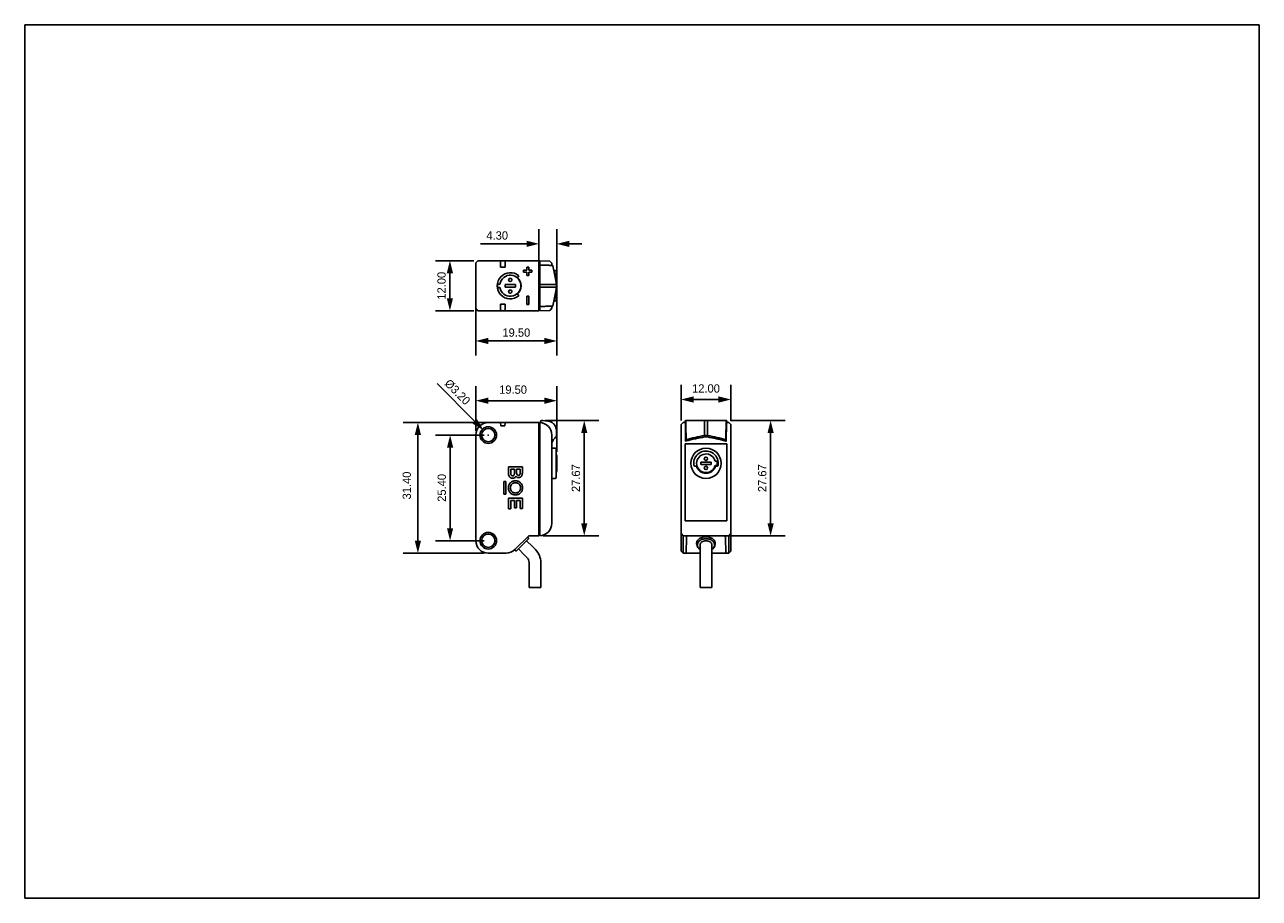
# Model space of a CAD drawing. Header units: millimetres. Extents: x 0 to 297, y 0 to 210.
import ezdxf

# ---------------------------------------------------------------- set-up
doc = ezdxf.new("R2010")
doc.units = ezdxf.units.MM
doc.header["$LTSCALE"] = 16.335
doc.header["$PDMODE"] = 3
doc.header["$PDSIZE"] = 0.3125
doc.layers.get('0').update_dxf_attribs({"linetype": 'CONTINUOUS'})
doc.layers.get('Defpoints').update_dxf_attribs({"linetype": 'CONTINUOUS'})
doc.layers.add('02___PRT_ALL_AXES', color=7, linetype='CONTINUOUS')
doc.layers.add('06___PRT_ALL_SURFS', color=7, linetype='CONTINUOUS')
doc.styles.get("Standard").update_dxf_attribs({"font": 'fzltxhjw.ttf'})
doc.dimstyles.new('DIMSTYLE_1', dxfattribs={"dimtxt": 4, "dimasz": 3, "dimexe": 3.5, "dimexo": 1, "dimgap": 1, "dimtad": 1, "dimzin": 0, "dimdsep": 46, "dimtxsty": 'Standard', "dimblk": '_FILLED', "dimblk1": '_FILLED', "dimblk2": '_FILLED', "dimcen": 0.09, "dimazin": 0, "dimtp": 0.01, "dimtm": 0.01, "dimtfac": 1, "dimtofl": 0, "dimtmove": 0, "dimatfit": 3, "dimldrblk": '_FILLED', "dimfxl": 1, "dimtolj": 1, "dimtzin": 0, "dimarcsym": 0})

# ---------------------------------------------------------------- blocks, each defined once
blk = doc.blocks.new('_FILLED')
at = {"color": 0, "linetype": 'ByBlock'}
blk.add_solid([(0, 0), (-1, 0.25), (-1, -0.25)], dxfattribs=at)
blk = doc.blocks.new('*D7')
at = {"color": 0, "linetype": 'Continuous', "lineweight": -2}
for p, q in [((108.52, 112.36), (108.52, 123.11)), ((128.02, 107.31), (128.02, 123.11)), ((111.52, 119.61), (125.02, 119.61))]:
    blk.add_line(p, q, dxfattribs=at)
at = {"layer": 'Defpoints', "color": 0}
for p in [(128.02, 119.61), (108.52, 111.36), (128.02, 106.31)]:
    blk.add_point(p, dxfattribs=at)
at = {"color": 0, "lineweight": -2, "xscale": 3, "yscale": 3, "zscale": 3, "rotation": 180}
blk.add_blockref('_FILLED', (108.52, 119.61), dxfattribs=at)
at = {"color": 0, "lineweight": -2, "xscale": 3, "yscale": 3, "zscale": 3}
blk.add_blockref('_FILLED', (128.02, 119.61), dxfattribs=at)
at = {"color": 0, "insert": (117.48, 123.28), "char_height": 2, "attachment_point": 2, "line_spacing_factor": 0.9}
blk.add_mtext('\\A1;19.50', dxfattribs=at)
blk = doc.blocks.new('*D8')
at = {"color": 0, "linetype": 'Continuous', "lineweight": -2}
for p, q in [((114.56, 114.36), (91.08, 114.36)), ((94.58, 111.36), (94.58, 85.96)), ((110.52, 82.96), (91.08, 82.96))]:
    blk.add_line(p, q, dxfattribs=at)
at = {"layer": 'Defpoints', "color": 0}
for p in [(115.56, 114.36), (94.58, 82.96), (111.52, 82.96)]:
    blk.add_point(p, dxfattribs=at)
at = {"color": 0, "lineweight": -2, "xscale": 3, "yscale": 3, "zscale": 3}
for p, rotation in [((94.58, 114.36), 90), ((94.58, 82.96), 270)]:
    blk.add_blockref('_FILLED', p, dxfattribs=dict(at, rotation=rotation))
at = {"color": 0, "insert": (90.91, 99.22), "char_height": 2, "attachment_point": 2, "rotation": 90, "line_spacing_factor": 0.9}
blk.add_mtext('\\A1;31.40', dxfattribs=at)
blk = doc.blocks.new('*D9')
at = {"color": 0, "linetype": 'Continuous', "lineweight": -2}
for p, q in [((157.89, 114.84), (157.89, 123.4)), ((169.89, 114.84), (169.89, 123.4)), ((160.89, 119.9), (166.89, 119.9))]:
    blk.add_line(p, q, dxfattribs=at)
at = {"layer": 'Defpoints', "color": 0}
for p in [(169.89, 119.9), (157.89, 113.84), (169.89, 113.84)]:
    blk.add_point(p, dxfattribs=at)
at = {"color": 0, "lineweight": -2, "xscale": 3, "yscale": 3, "zscale": 3, "rotation": 180}
blk.add_blockref('_FILLED', (157.89, 119.9), dxfattribs=at)
at = {"color": 0, "lineweight": -2, "xscale": 3, "yscale": 3, "zscale": 3}
blk.add_blockref('_FILLED', (169.89, 119.9), dxfattribs=at)
at = {"color": 0, "insert": (163.89, 123.56), "char_height": 2, "attachment_point": 2, "line_spacing_factor": 0.9}
blk.add_mtext('\\A1;12.00', dxfattribs=at)
blk = doc.blocks.new('*D11')
at = {"color": 0, "linetype": 'Continuous', "lineweight": -2}
for p, q in [((110.52, 111.36), (98.84, 111.36)), ((102.34, 108.36), (102.34, 88.96)), ((110.52, 85.96), (98.84, 85.96))]:
    blk.add_line(p, q, dxfattribs=at)
at = {"layer": 'Defpoints', "color": 0}
for p in [(111.52, 111.36), (102.34, 85.96), (111.52, 85.96)]:
    blk.add_point(p, dxfattribs=at)
at = {"color": 0, "lineweight": -2, "xscale": 3, "yscale": 3, "zscale": 3}
for p, rotation in [((102.34, 111.36), 90), ((102.34, 85.96), 270)]:
    blk.add_blockref('_FILLED', p, dxfattribs=dict(at, rotation=rotation))
at = {"color": 0, "insert": (100.34, 98.66), "char_height": 2, "attachment_point": 5, "rotation": 90}
blk.add_mtext('\\A1;25.40', dxfattribs=at)
blk = doc.blocks.new('*D12')
at = {"color": 0, "linetype": 'Continuous', "lineweight": -2}
for p, q in [((125.31, 114.83), (138.11, 114.83)), ((134.61, 111.83), (134.61, 90.16)), ((124.72, 87.16), (138.11, 87.16))]:
    blk.add_line(p, q, dxfattribs=at)
at = {"layer": 'Defpoints', "color": 0}
for p in [(124.31, 114.83), (123.72, 87.16), (134.61, 87.16)]:
    blk.add_point(p, dxfattribs=at)
at = {"color": 0, "lineweight": -2, "xscale": 3, "yscale": 3, "zscale": 3}
for p, rotation in [((134.61, 114.83), 90), ((134.61, 87.16), 270)]:
    blk.add_blockref('_FILLED', p, dxfattribs=dict(at, rotation=rotation))
at = {"color": 0, "insert": (132.61, 101), "char_height": 2, "attachment_point": 5, "rotation": 90}
blk.add_mtext('\\A1;27.67', dxfattribs=at)
blk = doc.blocks.new('*D13')
at = {"color": 0, "linetype": 'Continuous', "lineweight": -2}
for p, q in [((99.19, 123.78), (108.28, 114.62)), ((111.43, 111.36), (111.61, 111.36)), ((111.52, 111.27), (111.52, 111.45))]:
    blk.add_line(p, q, dxfattribs=at)
at = {"layer": 'Defpoints', "color": 0}
for p in [(110.4, 112.5), (112.65, 110.22)]:
    blk.add_point(p, dxfattribs=at)
at = {"color": 0, "lineweight": -2, "xscale": 3, "yscale": 3, "zscale": 3, "rotation": 314.7855098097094}
blk.add_blockref('_FILLED', (110.4, 112.5), dxfattribs=at)
at = {"color": 0, "insert": (104.1, 121.68), "char_height": 2, "attachment_point": 5, "rotation": 314.7855}
blk.add_mtext('\\A1;%%c3.20', dxfattribs=at)
blk = doc.blocks.new('*D14')
at = {"color": 0, "linetype": 'Continuous', "lineweight": -2}
for p, q in [((169.78, 114.83), (182.94, 114.83)), ((179.44, 111.83), (179.44, 90.16)), ((169.32, 87.16), (182.94, 87.16))]:
    blk.add_line(p, q, dxfattribs=at)
at = {"layer": 'Defpoints', "color": 0}
for p in [(168.78, 114.83), (168.32, 87.16), (179.44, 87.16)]:
    blk.add_point(p, dxfattribs=at)
at = {"color": 0, "lineweight": -2, "xscale": 3, "yscale": 3, "zscale": 3}
for p, rotation in [((179.44, 114.83), 90), ((179.44, 87.16), 270)]:
    blk.add_blockref('_FILLED', p, dxfattribs=dict(at, rotation=rotation))
at = {"color": 0, "insert": (177.44, 100.99), "char_height": 2, "attachment_point": 5, "rotation": 90}
blk.add_mtext('\\A1;27.67', dxfattribs=at)
blk = doc.blocks.new('*D15')
at = {"color": 0, "linetype": 'Continuous', "lineweight": -2}
for p, q in [((108.02, 153.25), (98.79, 153.25)), ((102.29, 150.25), (102.29, 144.25)), ((108.02, 141.25), (98.79, 141.25))]:
    blk.add_line(p, q, dxfattribs=at)
at = {"layer": 'Defpoints', "color": 0}
for p in [(109.02, 153.25), (102.29, 141.25), (109.02, 141.25)]:
    blk.add_point(p, dxfattribs=at)
at = {"color": 0, "lineweight": -2, "xscale": 3, "yscale": 3, "zscale": 3}
for p, rotation in [((102.29, 153.25), 90), ((102.29, 141.25), 270)]:
    blk.add_blockref('_FILLED', p, dxfattribs=dict(at, rotation=rotation))
at = {"color": 0, "insert": (100.29, 147.25), "char_height": 2, "attachment_point": 5, "rotation": 90}
blk.add_mtext('\\A1;12.00', dxfattribs=at)
blk = doc.blocks.new('*D16')
at = {"color": 0, "linetype": 'Continuous', "lineweight": -2}
for p, q in [((108.52, 146.21), (108.52, 130.48)), ((128.02, 146.21), (128.02, 130.48)), ((125.02, 133.98), (111.52, 133.98))]:
    blk.add_line(p, q, dxfattribs=at)
at = {"layer": 'Defpoints', "color": 0}
for p in [(108.52, 147.21), (128.02, 147.21), (108.52, 133.98)]:
    blk.add_point(p, dxfattribs=at)
at = {"color": 0, "lineweight": -2, "xscale": 3, "yscale": 3, "zscale": 3, "rotation": 180}
blk.add_blockref('_FILLED', (108.52, 133.98), dxfattribs=at)
at = {"color": 0, "lineweight": -2, "xscale": 3, "yscale": 3, "zscale": 3}
blk.add_blockref('_FILLED', (128.02, 133.98), dxfattribs=at)
at = {"color": 0, "insert": (118.27, 135.98), "char_height": 2, "attachment_point": 5}
blk.add_mtext('\\A1;19.50', dxfattribs=at)
blk = doc.blocks.new('*D18')
at = {"color": 0, "linetype": 'Continuous', "lineweight": -2}
for p, q in [((123.72, 148.28), (123.72, 160.82)), ((128.02, 148.28), (128.02, 160.82)), ((120.72, 157.32), (109.63, 157.32)), ((131.02, 157.32), (134.02, 157.32))]:
    blk.add_line(p, q, dxfattribs=at)
at = {"layer": 'Defpoints', "color": 0}
for p in [(123.72, 157.32), (123.72, 147.28), (128.02, 147.28)]:
    blk.add_point(p, dxfattribs=at)
at = {"color": 0, "lineweight": -2, "xscale": 3, "yscale": 3, "zscale": 3}
blk.add_blockref('_FILLED', (123.72, 157.32), dxfattribs=at)
at = {"color": 0, "lineweight": -2, "xscale": 3, "yscale": 3, "zscale": 3, "rotation": 180}
blk.add_blockref('_FILLED', (128.02, 157.32), dxfattribs=at)
at = {"color": 0, "insert": (113.67, 159.32), "char_height": 2, "attachment_point": 5}
blk.add_mtext('\\A1;4.30', dxfattribs=at)

msp = doc.modelspace()

# ---------------------------------------------------------------- linework, layer by layer
at = {"color": 7, "linetype": 'Continuous'}
for p, q in [((0, 0), (0, 210)), ((0, 210), (297, 210)), ((297, 0), (297, 210)), ((109.022, 153.247), (108.522, 152.747)), ((108.522, 152.747), (108.522, 141.747)), ((109.022, 153.247), (123.722, 153.247)), ((114.506, 153.247), (114.48, 152.747)), ((114.48, 152.747), (114.48, 151.705)), ((114.48, 151.705), (115.564, 151.705)), ((115.564, 152.729), (115.537, 153.247)), ((115.564, 152.729), (115.564, 151.705)), ((121.272, 151.747), (120.772, 151.747)), ((120.772, 151.747), (120.772, 150.997)), ((121.272, 150.997), (121.272, 151.747)), ((123.722, 141.247), (123.722, 153.247)), ((123.722, 152.377), (123.922, 152.377)), ((126.323, 153.156), (123.922, 153.24)), ((123.922, 152.722), (123.922, 153.24)), ((123.927, 152.722), (123.922, 152.722)), ((123.925, 152.236), (123.922, 152.722)), ((123.922, 142.257), (123.922, 152.236)), ((123.925, 152.236), (123.927, 152.722)), ((123.927, 152.722), (123.927, 153.239)), ((124.06, 152.231), (124.189, 152.228)), ((126.822, 152.638), (126.323, 153.156)), ((126.927, 152.134), (126.777, 152.139)), ((126.822, 152.638), (126.822, 152.137)), ((126.822, 152.138), (126.844, 152.137)), ((126.844, 152.137), (126.897, 152.136)), ((126.897, 152.136), (126.959, 152.133)), ((126.927, 152.134), (126.956, 152.134)), ((126.959, 152.133), (126.956, 152.133)), ((126.959, 152.134), (126.959, 152.133)), ((118.849, 149.658), (118.569, 149.172)), ((118.849, 149.658), (118.569, 149.172)), ((120.772, 150.997), (120.022, 150.997)), ((120.022, 150.997), (120.022, 150.497)), ((120.022, 150.497), (120.772, 150.497)), ((120.772, 150.497), (120.772, 149.747)), ((120.772, 149.747), (121.272, 149.747)), ((122.022, 150.997), (121.272, 150.997)), ((121.272, 150.497), (122.022, 150.497)), ((121.272, 149.747), (121.272, 150.497)), ((122.022, 150.497), (122.022, 150.997)), ((127.285, 150.886), (127.724, 150.878)), ((127.946, 147.587), (127.672, 148.948)), ((127.822, 150.778), (127.822, 148.201)), ((127.822, 149.933), (127.828, 149.933)), ((127.822, 149.888), (127.828, 149.888)), ((128.022, 149.497), (127.828, 149.933)), ((127.828, 149.888), (127.828, 149.933)), ((128.022, 149.497), (128.022, 145.497)), ((114.313, 147.647), (113.748, 147.647)), ((113.748, 146.847), (114.313, 146.847)), ((115.572, 147.547), (115.572, 146.947)), ((118.072, 147.547), (115.572, 147.547)), ((115.572, 146.947), (118.072, 146.947)), ((118.072, 146.947), (118.072, 147.547)), ((123.922, 147.586), (124.239, 147.586)), ((123.922, 146.907), (124.239, 146.907)), ((124.239, 147.586), (125.225, 147.587)), ((125.225, 146.907), (124.239, 146.907)), ((125.225, 147.587), (127.946, 147.587)), ((127.946, 146.907), (125.225, 146.907)), ((127.36, 143.983), (127.672, 145.546)), ((127.672, 145.546), (127.946, 146.907)), ((127.822, 146.292), (127.822, 143.715)), ((127.946, 147.587), (127.946, 146.907)), ((115.564, 142.789), (114.48, 142.789)), ((114.48, 141.747), (114.48, 142.789)), ((115.564, 142.789), (115.564, 141.764)), ((118.569, 145.321), (118.849, 144.836)), ((118.569, 145.321), (118.849, 144.836)), ((121.272, 144.747), (120.772, 144.747)), ((120.772, 144.747), (120.772, 142.747)), ((120.772, 142.747), (121.272, 142.747)), ((121.272, 142.747), (121.272, 144.747)), ((127.055, 142.44), (127.36, 143.983)), ((127.286, 143.607), (127.724, 143.615)), ((127.822, 145.011), (127.828, 145.011)), ((128.022, 145.497), (127.828, 145.011)), ((108.522, 141.747), (109.022, 141.247)), ((109.022, 141.247), (123.722, 141.247)), ((114.48, 141.747), (114.506, 141.247)), ((115.564, 141.764), (115.537, 141.247)), ((123.722, 142.117), (123.922, 142.117)), ((123.922, 141.771), (123.925, 142.257)), ((123.922, 141.771), (123.927, 141.771)), ((123.922, 141.771), (123.922, 141.254)), ((123.922, 141.254), (126.323, 141.337)), ((123.927, 141.771), (123.925, 142.257)), ((123.927, 141.771), (123.927, 141.254)), ((124.06, 142.262), (124.041, 142.262)), ((124.06, 142.262), (124.041, 142.262)), ((124.189, 142.265), (124.06, 142.262)), ((126.822, 141.855), (126.323, 141.337)), ((126.822, 142.356), (126.822, 141.855)), ((126.959, 142.36), (126.851, 142.356)), ((126.919, 142.358), (126.897, 142.358)), ((126.935, 142.359), (126.919, 142.358)), ((126.945, 142.359), (126.956, 142.36)), ((126.95, 142.36), (126.96, 142.36)), ((126.959, 142.36), (126.959, 142.36)), ((126.971, 142.361), (126.97, 142.361)), ((126.979, 142.362), (126.99, 142.366)), ((127.054, 142.44), (127.055, 142.44)), ((111.522, 114.36), (123.722, 114.36)), ((114.48, 114.36), (114.522, 113.56)), ((114.522, 113.56), (115.522, 113.56)), ((115.564, 114.36), (115.522, 113.56)), ((123.722, 87.16), (123.722, 114.36)), ((123.722, 113.49), (123.922, 113.49)), ((123.922, 114.353), (123.927, 114.353)), ((123.922, 87.167), (123.922, 114.353)), ((123.922, 113.835), (123.927, 113.835)), ((124.307, 114.832), (124.241, 114.835)), ((124.597, 114.818), (124.307, 114.832)), ((124.665, 114.816), (124.597, 114.818)), ((125.225, 114.796), (124.665, 114.816)), ((158.394, 114.36), (157.894, 113.86)), ((157.894, 87.66), (157.894, 113.86)), ((158.394, 114.36), (158.904, 114.36)), ((163.554, 114.831), (164.233, 114.831)), ((163.554, 114.796), (163.554, 114.831)), ((163.554, 111.978), (163.554, 114.797)), ((164.233, 114.831), (164.234, 114.796)), ((164.234, 114.797), (164.234, 111.978)), ((169.394, 114.36), (168.883, 114.36)), ((169.894, 113.86), (169.394, 114.36)), ((169.894, 87.656), (169.894, 113.86)), ((108.522, 85.96), (108.522, 111.36)), ((126.822, 111.355), (126.822, 90.165)), ((127.942, 111.274), (127.946, 111.279)), ((127.942, 111.274), (127.946, 111.279)), ((127.946, 111.269), (127.946, 111.978)), ((159.003, 111.355), (159.002, 109.854)), ((163.554, 111.269), (163.554, 111.978)), ((164.234, 111.269), (163.554, 111.269)), ((164.183, 110.906), (163.604, 110.906)), ((164.234, 111.978), (164.234, 111.269)), ((168.785, 109.936), (168.784, 111.355)), ((127.724, 108.192), (126.822, 108.207)), ((127.822, 108.092), (127.822, 101.028)), ((158.894, 90.762), (158.894, 109.26)), ((168.894, 109.26), (158.894, 109.26)), ((168.894, 109.26), (168.894, 90.762)), ((127.822, 106.796), (127.828, 106.796)), ((128.022, 106.31), (127.828, 106.796)), ((128.022, 106.31), (128.022, 102.81)), ((160.946, 104.673), (160.983, 104.077)), ((162.644, 104.86), (162.644, 104.26)), ((165.144, 104.86), (162.644, 104.86)), ((162.644, 104.26), (165.144, 104.26)), ((165.144, 104.26), (165.144, 104.86)), ((166.087, 105.06), (166.547, 105.06)), ((166.547, 104.06), (166.087, 104.06)), ((119.717, 103.693), (116.396, 103.693)), ((116.396, 103.693), (116.396, 102.163)), ((116.923, 103.141), (117.808, 103.141)), ((116.923, 102.197), (116.923, 103.141)), ((117.808, 103.141), (117.808, 102.229)), ((118.333, 103.141), (119.193, 103.141)), ((118.333, 102.347), (118.333, 103.141)), ((119.193, 103.141), (119.193, 102.262)), ((119.717, 102.243), (119.717, 103.693)), ((127.822, 102.324), (127.828, 102.324)), ((128.022, 102.81), (127.828, 102.324)), ((161.181, 103.91), (161.583, 103.91)), ((166.204, 103.91), (166.606, 103.91)), ((115.748, 100.175), (115.271, 100.175)), ((115.271, 100.175), (115.271, 97.155)), ((115.748, 97.155), (115.748, 100.175)), ((127.724, 100.928), (126.822, 100.913)), ((115.271, 97.155), (115.748, 97.155)), ((119.718, 96.211), (116.396, 96.211)), ((116.396, 96.211), (116.396, 93.634)), ((116.921, 95.655), (117.808, 95.655)), ((116.921, 93.634), (116.921, 95.655)), ((117.808, 95.655), (117.808, 93.839)), ((118.332, 95.655), (119.192, 95.655)), ((118.332, 93.839), (118.332, 95.655)), ((119.192, 95.655), (119.192, 93.715)), ((119.718, 93.715), (119.718, 96.211)), ((116.396, 93.634), (116.921, 93.634)), ((117.808, 93.839), (118.332, 93.839)), ((119.192, 93.715), (119.718, 93.715)), ((168.894, 90.762), (158.894, 90.762)), ((120.99, 86.894), (121.224, 86.559)), ((123.722, 87.16), (121.238, 87.16)), ((123.722, 88.03), (123.922, 88.03)), ((123.927, 87.685), (123.922, 87.684)), ((123.927, 87.167), (123.922, 87.167)), ((123.927, 87.167), (123.927, 87.685)), ((158.424, 87.16), (158.394, 87.16)), ((169.394, 87.16), (158.424, 87.16)), ((159.125, 82.96), (159.193, 86.849)), ((159.193, 86.857), (159.193, 86.849)), ((168.665, 82.96), (168.597, 86.849)), ((169.886, 87.685), (169.894, 87.693)), ((169.887, 87.684), (169.886, 87.685)), ((118.152, 83.488), (117.803, 83.732)), ((122.858, 83.834), (122.151, 84.541)), ((159.129, 83.193), (159.134, 83.471)), ((115.794, 82.96), (111.522, 82.96)), ((120.878, 81.854), (120.171, 82.561)), ((121.346, 74.722), (121.346, 80.722)), ((124.146, 74.722), (124.146, 80.722)), ((162.491, 82.96), (159.125, 82.96)), ((162.495, 74.722), (162.495, 82.844)), ((168.665, 82.96), (165.291, 82.96)), ((165.295, 74.722), (165.295, 82.844)), ((121.346, 74.722), (124.146, 74.722)), ((162.495, 74.722), (165.295, 74.722)), ((0, 0), (297, 0))]:
    msp.add_line(p, q, dxfattribs=at)
for points in [[(126.959, 152.133), (126.959, 152.133), (126.959, 152.133), (126.96, 152.133), (126.96, 152.133), (126.959, 152.133), (126.956, 152.133)], [(127.055, 152.053), (127.052, 152.065), (127.036, 152.095), (127.014, 152.115), (126.993, 152.127), (126.98, 152.131), (126.975, 152.132), (126.972, 152.132), (126.971, 152.132), (126.97, 152.132)], [(127.672, 148.948), (127.36, 150.51), (127.055, 152.053)], [(126.959, 142.36), (126.96, 142.36), (126.96, 142.36), (126.96, 142.36), (126.959, 142.36)], [(126.971, 142.361), (126.972, 142.361), (126.974, 142.361), (126.979, 142.362)], [(126.99, 142.366), (127.01, 142.375), (127.033, 142.395), (127.051, 142.426), (127.055, 142.44)], [(124.239, 114.834), (123.985, 114.452), (123.922, 114.353)]]:
    msp.add_lwpolyline(points, dxfattribs=at)
for centre, radius in [((111.522, 111.36), 2), ((163.894, 104.56), 3.65), ((111.522, 85.96), 2)]:
    msp.add_circle(centre, radius, dxfattribs=at)
for centre, radius, start, end in [((126.956, 152.034), 0.1, 64.06887, 88.22566), ((116.822, 147.247), 3.15, 49.94443, 310.05557), ((116.822, 147.247), 3.15, 49.94443, 310.05557), ((116.822, 147.247), 2.541, 189.05632, 170.94368), ((116.822, 147.247), 2.6, 312.21253, 47.78747), ((116.822, 147.247), 2.6, 312.21253, 47.78747), ((127.722, 150.778), 0.1, 0, 89), ((116.822, 147.247), 3.1, 172.58633, 187.41367), ((127.722, 143.715), 0.1, 271, 0), ((124.202, 136.044), 6.22, 91.48485, 92.56275), ((125.756, 174.249), 31.912, 271.91492, 272.04843), ((126.956, 142.46), 0.1, 271.77913, 278.24679), ((111.522, 111.36), 3, 90, 180), ((123.822, 111.355), 3, 0, 88), ((131.001, 107.523), 4.665, 133.49919, 153.62581), ((127.446, 111.269), 0.5, 313.49919, 359.99972), ((218.197, 113.643), 59.212, 183.36739, 183.63885), ((97.095, 114.408), 71.73, 356.38488, 356.60898), ((127.722, 108.092), 0.1, 0, 89), ((163.894, 104.56), 2.95, 350.58197, 177.80808), ((161.181, 104.11), 0.2, 189.41803, 270), ((163.894, 104.56), 2.25, 12.83959, 347.16041), ((163.894, 104.56), 2.7, 349.32807, 10.67193), ((166.606, 104.11), 0.2, 270, 350.58197), ((127.722, 101.028), 0.1, 271, 0), ((163.894, 104.56), 2.4, 195.71386, 344.28614), ((123.822, 90.165), 3, 272, 0), ((111.522, 85.96), 3, 180, 270), ((119.746, 80.722), 4.4, 0, 45), ((119.746, 80.722), 1.6, 0, 45)]:
    msp.add_arc(centre, radius, start, end, dxfattribs=at)
for centre, ratio, start_param, end_param in [((159.693, 86.845), 0.706676, 8.3229261, 9.3898906), ((168.097, 86.845), 0.7070529, 6.2955263, 7.3844033)]:
    msp.add_ellipse(centre, major_axis=(0.5, 0), ratio=ratio, start_param=start_param, end_param=end_param, dxfattribs=at)
for points in [[(123.924, 152.236), (123.969, 152.234), (124.015, 152.232), (124.06, 152.231)], [(158.912, 114.731), (158.91, 114.605), (158.908, 114.479), (158.904, 114.353)], [(168.883, 114.353), (168.879, 114.479), (168.877, 114.605), (168.875, 114.731)], [(118.142, 101.445), (118.191, 101.383), (118.3, 101.277), (118.499, 101.173), (118.733, 101.122), (118.992, 101.134), (119.222, 101.212), (119.437, 101.378), (119.58, 101.585), (119.687, 101.862), (119.717, 102.107), (119.717, 102.243)]]:
    msp.add_open_spline(points, degree=3, dxfattribs=at)
for points, knots in [([(126.777, 152.139), (126.477, 152.15), (126.05, 152.165), (125.484, 152.185), (125.071, 152.199), (124.635, 152.214), (124.339, 152.225), (124.189, 152.228)], [0, 0, 0, 0, 0.3482597, 0.4948006, 0.6565939, 0.826534, 1, 1, 1, 1]), ([(124.189, 142.265), (124.353, 142.269), (124.677, 142.281), (125.151, 142.297), (125.593, 142.312), (126.156, 142.332), (126.57, 142.347), (126.851, 142.356)], [0, 0, 0, 0, 0.1847452, 0.3649395, 0.5341465, 0.6829987, 1, 1, 1, 1]), ([(127.946, 111.978), (127.945, 112.074), (127.94, 112.305), (127.9, 112.666), (127.812, 113.062), (127.669, 113.442), (127.466, 113.793), (127.201, 114.1), (126.881, 114.351), (126.524, 114.541), (126.14, 114.673), (125.743, 114.756), (125.436, 114.786), (125.263, 114.795), (125.225, 114.797)], [0, 0, 0, 0, 0.0638412, 0.1548841, 0.2459269, 0.3369698, 0.4280127, 0.5190555, 0.6100984, 0.7011413, 0.7921842, 0.883227, 0.9742699, 1, 1, 1, 1]), ([(158.905, 114.353), (158.907, 114.35), (158.911, 114.342), (158.915, 114.327), (158.92, 114.305), (158.925, 114.275), (158.929, 114.24), (158.936, 114.179), (158.944, 114.087), (158.952, 113.958), (158.961, 113.804), (158.968, 113.629), (158.975, 113.432), (158.982, 113.216), (158.989, 112.896), (158.997, 112.465), (159.002, 111.92), (159.003, 111.545), (159.003, 111.355)], [0, 0, 0, 0, 0.003267, 0.0086427, 0.0162206, 0.026021, 0.0380379, 0.0522488, 0.0871388, 0.1303936, 0.1816262, 0.2403711, 0.3060918, 0.3781868, 0.4559954, 0.6258503, 0.8094304, 1, 1, 1, 1]), ([(158.912, 114.731), (158.912, 114.743), (158.917, 114.767), (158.938, 114.799), (158.971, 114.822), (158.999, 114.827), (159.013, 114.827)], [0, 0, 0, 0, 0.2285367, 0.4683404, 0.7262995, 1, 1, 1, 1]), ([(159.013, 114.827), (159.763, 114.833), (161.276, 114.837), (162.79, 114.834), (163.554, 114.831)], [0, 0, 0, 0, 0.4954454, 1, 1, 1, 1]), ([(159.013, 114.827), (159.018, 114.814), (159.027, 114.773), (159.037, 114.689), (159.046, 114.559), (159.054, 114.38), (159.061, 114.148), (159.069, 113.755), (159.076, 113.192), (159.082, 112.468), (159.085, 111.709), (159.088, 110.939), (159.087, 110.423), (159.087, 110.165)], [0, 0, 0, 0, 0.0094112, 0.0269981, 0.0542695, 0.0927246, 0.1426992, 0.2030911, 0.3460152, 0.5044019, 0.6684599, 0.8341396, 1, 1, 1, 1]), ([(164.233, 114.831), (164.998, 114.834), (166.512, 114.837), (168.025, 114.833), (168.774, 114.827)], [0, 0, 0, 0, 0.5051665, 1, 1, 1, 1]), ([(168.7, 110.165), (168.7, 110.423), (168.699, 110.939), (168.702, 111.709), (168.705, 112.468), (168.711, 113.192), (168.718, 113.755), (168.726, 114.148), (168.733, 114.38), (168.741, 114.559), (168.75, 114.689), (168.76, 114.773), (168.769, 114.814), (168.774, 114.827)], [0, 0, 0, 0, 0.1658586, 0.3315364, 0.4955955, 0.6539923, 0.7969073, 0.8572931, 0.9072676, 0.945725, 0.9730002, 0.990588, 1, 1, 1, 1]), ([(168.774, 114.827), (168.788, 114.827), (168.816, 114.822), (168.849, 114.799), (168.87, 114.767), (168.875, 114.743), (168.875, 114.731)], [0, 0, 0, 0, 0.2737046, 0.53166, 0.7714614, 1, 1, 1, 1]), ([(168.784, 111.355), (168.784, 111.545), (168.785, 111.92), (168.79, 112.464), (168.798, 112.896), (168.805, 113.216), (168.812, 113.432), (168.819, 113.629), (168.827, 113.804), (168.835, 113.958), (168.843, 114.087), (168.851, 114.179), (168.858, 114.24), (168.863, 114.276), (168.867, 114.305), (168.872, 114.327), (168.877, 114.342), (168.88, 114.35), (168.883, 114.353)], [0, 0, 0, 0, 0.1905244, 0.3740904, 0.5439749, 0.6218069, 0.6939277, 0.7596654, 0.8184235, 0.8696551, 0.9129072, 0.9477819, 0.9619884, 0.9739991, 0.9837916, 0.9913637, 0.9967354, 1, 1, 1, 1]), ([(163.604, 110.906), (162.845, 110.775), (161.334, 110.483), (159.84, 110.108), (159.002, 109.854)], [0, 0, 0, 0, 0.5002704, 1, 1, 1, 1]), ([(159.087, 110.165), (159.452, 110.286), (160.188, 110.508), (161.673, 110.895), (162.8, 111.134), (163.554, 111.279)], [0, 0, 0, 0, 0.2502193, 0.5002796, 1, 1, 1, 1]), ([(168.683, 109.885), (168.314, 109.997), (167.572, 110.201), (166.075, 110.556), (164.941, 110.775), (164.183, 110.906)], [0, 0, 0, 0, 0.2501655, 0.5002136, 1, 1, 1, 1]), ([(164.234, 111.279), (164.987, 111.134), (166.489, 110.815), (167.971, 110.407), (168.7, 110.165)], [0, 0, 0, 0, 0.499568, 1, 1, 1, 1]), ([(168.683, 109.885), (168.695, 109.885), (168.719, 109.888), (168.756, 109.899), (168.782, 109.92), (168.785, 109.936)], [0, 0, 0, 0, 0.3193067, 0.606569, 1, 1, 1, 1]), ([(116.396, 102.163), (116.396, 101.995), (116.43, 101.683), (116.595, 101.336), (116.788, 101.142), (116.957, 101.039), (117.115, 100.987), (117.251, 100.967), (117.371, 100.961), (117.502, 100.97), (117.675, 101.008), (117.861, 101.098), (118.032, 101.256), (118.111, 101.381), (118.142, 101.445)], [0, 0, 0, 0, 0.1868695, 0.3438612, 0.4162604, 0.4878118, 0.5615102, 0.6001538, 0.6404205, 0.6948822, 0.7451285, 0.8366727, 0.9210323, 1, 1, 1, 1]), ([(117.372, 101.523), (117.307, 101.523), (117.174, 101.553), (117.022, 101.704), (116.937, 101.929), (116.923, 102.102), (116.923, 102.197)], [0, 0, 0, 0, 0.2154877, 0.4302704, 0.6845548, 1, 1, 1, 1]), ([(117.808, 102.229), (117.808, 102.125), (117.797, 101.943), (117.724, 101.703), (117.571, 101.547), (117.437, 101.523), (117.372, 101.523)], [0, 0, 0, 0, 0.3342515, 0.5860247, 0.7888977, 1, 1, 1, 1]), ([(118.782, 101.666), (118.705, 101.666), (118.554, 101.686), (118.395, 101.854), (118.339, 102.086), (118.333, 102.254), (118.333, 102.347)], [0, 0, 0, 0, 0.2497333, 0.4585816, 0.7001496, 1, 1, 1, 1]), ([(119.193, 102.262), (119.193, 102.179), (119.179, 102.026), (119.101, 101.827), (118.963, 101.692), (118.842, 101.666), (118.782, 101.666)], [0, 0, 0, 0, 0.309659, 0.5629235, 0.7802235, 1, 1, 1, 1]), ([(119.771, 98.665), (119.771, 98.781), (119.748, 99.009), (119.615, 99.438), (119.36, 99.814), (119.02, 100.095), (118.726, 100.255), (118.401, 100.356), (118.057, 100.39), (117.713, 100.356), (117.388, 100.255), (117.094, 100.095), (116.838, 99.884), (116.627, 99.628), (116.467, 99.334), (116.366, 99.009), (116.343, 98.781), (116.343, 98.665)], [0, 0, 0, 0, 0.0645509, 0.1272334, 0.2495898, 0.310834, 0.3725001, 0.4351644, 0.4996879, 0.564222, 0.6268963, 0.6885709, 0.7498219, 0.8110741, 0.872753, 0.9354365, 1, 1, 1, 1]), ([(116.343, 98.665), (116.343, 98.549), (116.366, 98.321), (116.467, 97.996), (116.627, 97.702), (116.838, 97.446), (117.094, 97.235), (117.388, 97.075), (117.713, 96.974), (118.057, 96.939), (118.401, 96.974), (118.726, 97.075), (119.02, 97.235), (119.36, 97.516), (119.615, 97.892), (119.748, 98.321), (119.771, 98.549), (119.771, 98.665)], [0, 0, 0, 0, 0.0645492, 0.1272381, 0.1889186, 0.25017, 0.3114193, 0.3730923, 0.4357658, 0.5002998, 0.5648231, 0.6274866, 0.6891511, 0.7503936, 0.8727507, 0.9354386, 1, 1, 1, 1]), ([(116.82, 98.665), (116.82, 98.749), (116.837, 98.914), (116.933, 99.224), (117.161, 99.563), (117.5, 99.791), (117.81, 99.888), (118.059, 99.913), (118.308, 99.888), (118.619, 99.791), (118.958, 99.563), (119.186, 99.224), (119.282, 98.914), (119.299, 98.749), (119.299, 98.665)], [0, 0, 0, 0, 0.0647126, 0.1275043, 0.249981, 0.3724715, 0.4352824, 0.5000233, 0.5647311, 0.6275182, 0.749984, 0.8724545, 0.9352462, 1, 1, 1, 1]), ([(119.299, 98.665), (119.299, 98.581), (119.282, 98.416), (119.186, 98.105), (118.958, 97.767), (118.619, 97.538), (118.309, 97.442), (118.059, 97.417), (117.81, 97.442), (117.5, 97.538), (117.161, 97.766), (116.933, 98.105), (116.837, 98.416), (116.82, 98.581), (116.82, 98.665)], [0, 0, 0, 0, 0.0646844, 0.1274866, 0.2499697, 0.3724399, 0.4352275, 0.4999353, 0.5646763, 0.6274877, 0.7499826, 0.8724719, 0.9352741, 1, 1, 1, 1]), ([(163.89, 86.905), (163.569, 86.905), (163.092, 86.834), (162.524, 86.593), (162.167, 86.354), (161.89, 86.065), (161.706, 85.737), (161.629, 85.385), (161.652, 85.149), (161.68, 85.037)], [0, 0, 0, 0, 0.2910265, 0.4288051, 0.557971, 0.6777333, 0.7890872, 0.8950079, 1, 1, 1, 1]), ([(166.101, 85.037), (166.129, 85.149), (166.152, 85.385), (166.075, 85.737), (165.891, 86.065), (165.614, 86.355), (165.257, 86.593), (164.689, 86.834), (164.211, 86.905), (163.89, 86.905)], [0, 0, 0, 0, 0.104987, 0.210904, 0.3222573, 0.4420222, 0.5711927, 0.7089755, 1, 1, 1, 1])]:
    msp.add_open_spline(points, degree=3, knots=knots, dxfattribs=at)
at = {"layer": '02___PRT_ALL_AXES', "color": 7, "linetype": 'Continuous'}
for centre, radius in [((116.822, 148.647), 0.4), ((116.822, 145.847), 0.4), ((111.522, 111.36), 1.6), ((163.894, 105.66), 0.4), ((163.894, 103.46), 0.4), ((111.522, 85.96), 1.6)]:
    msp.add_circle(centre, radius, dxfattribs=at)
at = {"layer": '06___PRT_ALL_SURFS', "color": 7, "linetype": 'Continuous'}
for p, q in [((121.238, 87.16), (117.916, 83.839)), ((121.213, 86.431), (118.28, 83.499)), ((157.894, 87.66), (158.394, 87.16)), ((157.894, 87.66), (157.894, 83.46)), ((158.394, 87.16), (158.394, 82.96)), ((169.394, 87.16), (169.894, 87.656)), ((169.394, 87.16), (169.394, 82.96)), ((169.894, 83.46), (169.894, 87.656)), ((118.756, 83.975), (120.171, 82.561)), ((120.736, 85.955), (122.151, 84.541)), ((158.394, 82.96), (157.894, 83.46)), ((161.68, 85.037), (161.753, 84.753)), ((162.491, 84.965), (162.491, 82.844)), ((165.291, 84.965), (165.291, 82.844)), ((166.101, 85.037), (166.029, 84.753)), ((169.394, 82.96), (169.894, 83.46)), ((159.173, 82.96), (158.394, 82.96)), ((169.394, 82.96), (168.614, 82.96))]:
    msp.add_line(p, q, dxfattribs=at)
for centre, radius, start, end in [((121.142, 86.502), 0.1, 315, 35), ((115.794, 85.96), 3, 270, 314.99998), ((118.209, 83.57), 0.1, 235, 315), ((162.905, 84.974), 1.088, 190.94732, 197.92827), ((164.876, 84.974), 1.088, 342.07195, 349.05267)]:
    msp.add_arc(centre, radius, start, end, dxfattribs=at)
for points, knots in [([(163.891, 86.431), (163.601, 86.431), (163.17, 86.368), (162.654, 86.156), (162.327, 85.945), (162.069, 85.689), (161.892, 85.397), (161.807, 85.083), (161.816, 84.869), (161.836, 84.767)], [0, 0, 0, 0, 0.2901636, 0.4278712, 0.5573174, 0.6776168, 0.7895174, 0.8956058, 1, 1, 1, 1]), ([(165.945, 84.767), (165.965, 84.869), (165.974, 85.083), (165.889, 85.397), (165.712, 85.689), (165.454, 85.945), (165.127, 86.156), (164.611, 86.368), (164.18, 86.431), (163.891, 86.431)], [0, 0, 0, 0, 0.1043942, 0.2104826, 0.3223832, 0.4426826, 0.5721288, 0.7098364, 1, 1, 1, 1]), ([(161.753, 84.753), (161.776, 84.662), (161.845, 84.482), (162.067, 84.146), (162.31, 83.945), (162.49, 83.837)], [0, 0, 0, 0, 0.2336046, 0.4768476, 1, 1, 1, 1]), ([(161.869, 84.638), (161.917, 84.491), (162.085, 84.199), (162.339, 83.983), (162.483, 83.889)], [0, 0, 0, 0, 0.4745665, 1, 1, 1, 1]), ([(163.891, 85.955), (163.71, 85.955), (163.361, 85.908), (162.966, 85.73), (162.724, 85.524), (162.592, 85.352), (162.509, 85.163), (162.491, 85.03), (162.491, 84.965)], [0, 0, 0, 0, 0.2870489, 0.5535683, 0.675502, 0.7893311, 0.896544, 1, 1, 1, 1]), ([(165.291, 84.965), (165.291, 85.03), (165.272, 85.163), (165.189, 85.352), (165.057, 85.524), (164.815, 85.73), (164.42, 85.908), (164.071, 85.955), (163.891, 85.955)], [0, 0, 0, 0, 0.103456, 0.2106689, 0.324498, 0.4464317, 0.7129511, 1, 1, 1, 1]), ([(165.291, 83.837), (165.471, 83.945), (165.714, 84.146), (165.936, 84.482), (166.006, 84.662), (166.029, 84.753)], [0, 0, 0, 0, 0.523153, 0.7663959, 1, 1, 1, 1]), ([(165.298, 83.889), (165.442, 83.983), (165.696, 84.199), (165.864, 84.491), (165.912, 84.638)], [0, 0, 0, 0, 0.5254336, 1, 1, 1, 1])]:
    msp.add_open_spline(points, degree=3, knots=knots, dxfattribs=at)

# ---------------------------------------------------------------- dimensions: what is measured, and where the dimension line sits
at = {"color": 0, "linetype": 'Continuous'}
for base, p1, p2, picture, middle in [((123.722, 157.317), (128.022, 147.283), (123.722, 147.283), '*D18', (113.675, 159.317)), ((108.522, 133.978), (128.022, 147.21), (108.522, 147.21), '*D16', (118.272, 135.978))]:
    dim = msp.add_linear_dim(base=base, p1=p1, p2=p2, dimstyle='DIMSTYLE_1', override={"dimtxt": 2, "dimblk": '_FILLED', "dimblk1": '_FILLED', "dimblk2": '_FILLED'}, dxfattribs=at)
    dim.commit()
    dim.dimension.update_dxf_attribs({"geometry": picture, "text_midpoint": middle})
for base, p1, p2, picture, middle in [((102.288, 141.247), (109.022, 153.247), (109.022, 141.247), '*D15', (100.288, 147.247)), ((179.438, 87.16), (168.776, 114.827), (168.323, 87.16), '*D14', (177.438, 100.994))]:
    dim = msp.add_linear_dim(base=base, p1=p1, p2=p2, angle=90, dimstyle='DIMSTYLE_1', override={"dimtxt": 2, "dimblk": '_FILLED', "dimblk1": '_FILLED', "dimblk2": '_FILLED'}, dxfattribs=at)
    dim.commit()
    dim.dimension.update_dxf_attribs({"geometry": picture, "text_midpoint": middle})
dim = msp.add_diameter_dim_2p(p1=(112.649, 110.224), p2=(110.395, 112.496), dimstyle='DIMSTYLE_1', override={"dimtxt": 2, "dimblk": '_FILLED', "dimblk1": '_FILLED', "dimblk2": '_FILLED'}, dxfattribs=at)
dim.commit()
dim.dimension.update_dxf_attribs({"geometry": '*D13', "text_midpoint": (106.18, 116.742), "dimtype": 163})
for base, p1, p2, picture, middle in [((128.022, 119.609), (108.522, 111.36), (128.022, 106.31), '*D7', (117.475, 119.609)), ((169.894, 119.898), (157.894, 113.842), (169.894, 113.842), '*D9', (163.894, 119.898))]:
    dim = msp.add_linear_dim(base=base, p1=p1, p2=p2, dimstyle='DIMSTYLE_1', override={"dimtxt": 2}, dxfattribs=at)
    dim.commit()
    dim.dimension.update_dxf_attribs({"geometry": picture, "text_midpoint": middle, "dimtype": 160})
for base, p1, p2, angle, override, picture, middle in [((94.581, 82.96), (115.564, 114.36), (111.522, 82.96), 270, {"dimtxt": 2}, '*D8', (94.581, 99.218)), ((134.615, 87.16), (124.307, 114.832), (123.722, 87.16), 90, {"dimtxt": 2, "dimblk": '_FILLED', "dimblk1": '_FILLED', "dimblk2": '_FILLED'}, '*D12', (134.615, 100.996)), ((102.345, 85.96), (111.522, 111.36), (111.522, 85.96), 90, {"dimtxt": 2, "dimblk": '_FILLED', "dimblk1": '_FILLED', "dimblk2": '_FILLED'}, '*D11', (102.345, 98.66))]:
    dim = msp.add_linear_dim(base=base, p1=p1, p2=p2, angle=angle, dimstyle='DIMSTYLE_1', override=override, dxfattribs=at)
    dim.commit()
    dim.dimension.update_dxf_attribs({"geometry": picture, "text_midpoint": middle, "dimtype": 160})

doc.saveas('drawing.dxf')
